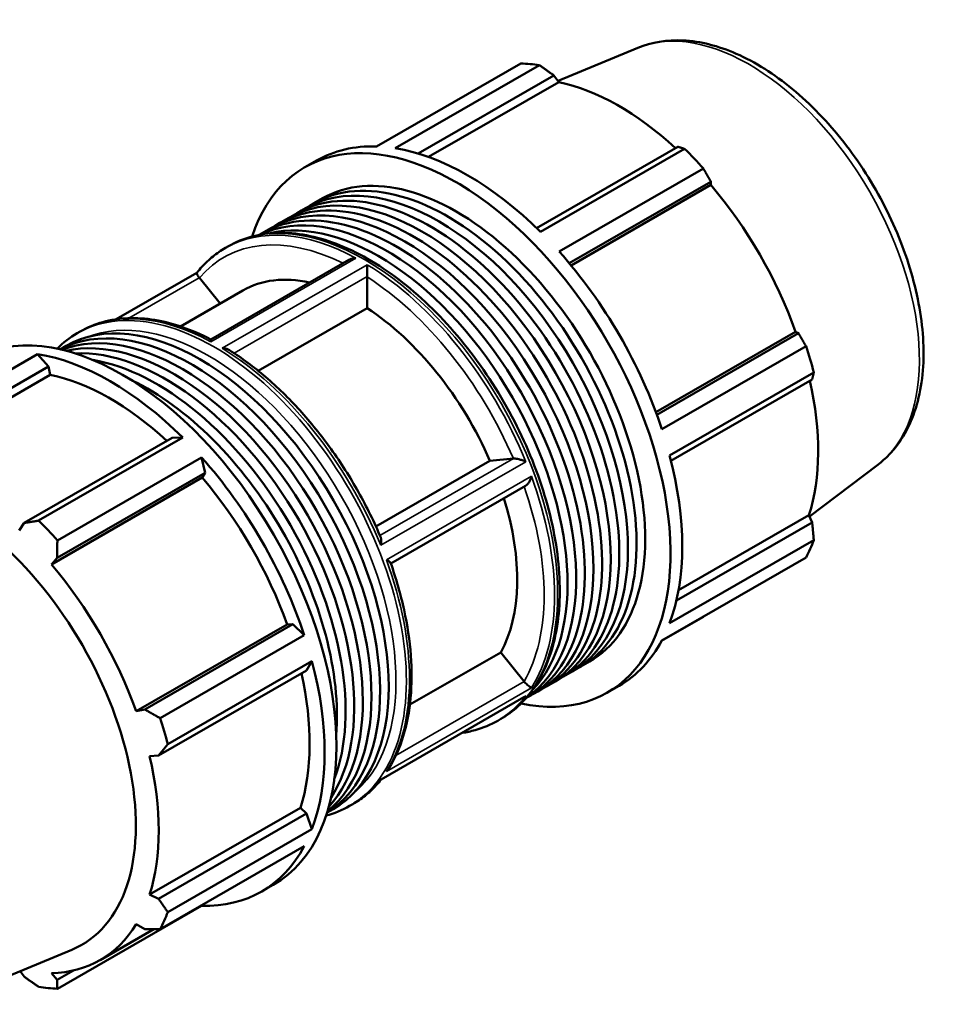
# Model space of a CAD drawing. Header units: millimetres. Extents: x -159 to 1196, y -71 to 778.
# Tile 8 of 8: x 923 to 1196, y 484 to 778. Entities that reach past the tile are written whole.
import ezdxf

# ---------------------------------------------------------------- set-up
doc = ezdxf.new("R2010")
doc.units = ezdxf.units.MM
doc.layers.add('Visible (ISO)', color=7, linetype='Continuous', lineweight=50)
doc.layers.add('Visible Narrow (ISO)', color=7, linetype='Continuous', lineweight=35)

msp = doc.modelspace()

# ---------------------------------------------------------------- linework, layer by layer
at = {"layer": 'Visible (ISO)'}
for p, q in [((1107.109, 769.233), (1083.307, 759.337)), ((1029.146, 739.795), (1072.185, 764.58)), ((1077.771, 764.038), (1034.732, 739.253)), ((1041.613, 737.659), (1082.106, 760.978)), ((1044.68, 736.644), (1083.538, 759.021)), ((1082.106, 760.978), (1083.538, 759.021)), ((1119.053, 739.702), (1076.91, 715.433)), ((1078.069, 714.297), (1121.108, 739.082)), ((1007.721, 733.558), (1011.239, 735.584)), ((1126.695, 733.189), (1083.656, 708.405)), ((1086.667, 704.919), (1128.946, 729.266)), ((1128.946, 729.266), (1128.915, 728.3)), ((1087.199, 704.278), (1128.915, 728.3)), ((1010.477, 722.822), (1013.05, 724.304)), ((1005.331, 719.859), (1007.904, 721.34)), ((1000.185, 716.895), (1002.758, 718.377)), ((995.038, 713.932), (997.611, 715.413)), ((984.042, 709.479), (984.951, 710.002)), ((1020.891, 705.904), (979.685, 682.175)), ((975.531, 702.077), (951.4, 688.181)), ((976.281, 700.526), (982.427, 692.884)), ((1026.332, 700.842), (1026.332, 691.525)), ((970.588, 686.066), (989.26, 696.819)), ((1026.332, 691.525), (993.823, 672.804)), ((939.817, 684.012), (940.726, 684.535)), ((1112.504, 660.44), (1154.224, 684.464)), ((1155.072, 684.016), (1112.79, 659.668)), ((1154.224, 684.464), (1155.072, 684.016)), ((934.709, 679.19), (936.501, 680.222)), ((1114.3, 655.328), (1157.339, 680.113)), ((927.991, 677.785), (884.952, 653)), ((931.186, 674.069), (927.991, 677.785)), ((887.007, 648.628), (931.186, 674.069)), ((931.763, 671.619), (931.186, 674.069)), ((931.763, 671.619), (886.73, 645.686)), ((1159.653, 672.321), (1116.614, 647.536)), ((1117.023, 645.947), (1159.17, 670.218)), ((968.133, 652.792), (923.954, 627.352)), ((928.289, 628.044), (971.328, 652.829)), ((971.328, 652.829), (968.133, 652.792)), ((976.914, 646.936), (933.875, 622.152)), ((978.026, 642.357), (976.914, 646.936)), ((1028.951, 626.316), (1063.005, 645.926)), ((1063.005, 645.926), (1069.984, 646.566)), ((1178.788, 644.761), (1158.405, 629.236)), ((933.847, 616.916), (978.026, 642.357)), ((977.139, 640.899), (978.026, 642.357)), ((977.139, 640.899), (932.106, 614.966)), ((1073.632, 638.461), (1033.397, 615.291)), ((1119.301, 607.317), (1158.194, 629.714)), ((1158.194, 629.714), (1159.17, 627.5)), ((923.954, 627.352), (922.522, 625.075)), ((1159.17, 627.5), (1118.653, 604.168)), ((1116.614, 597.431), (1159.653, 622.215)), ((932.106, 614.966), (933.847, 616.916)), ((1157.339, 617.089), (1114.3, 592.304)), ((1002.448, 597.063), (957.415, 571.13)), ((1004.151, 597.107), (959.973, 571.666)), ((1004.151, 597.107), (1002.448, 597.063)), ((1007.558, 593.86), (1004.151, 597.107)), ((1114.194, 592.107), (1126.695, 599.305)), ((964.519, 569.075), (1007.558, 593.86)), ((1039.099, 573.107), (1066.204, 588.716)), ((1066.204, 588.716), (1073.183, 580.038)), ((1009.872, 586.068), (966.833, 561.283)), ((1008.249, 583.308), (1009.872, 586.068)), ((1090.143, 584.479), (1092.716, 585.961)), ((964.071, 557.868), (1008.249, 583.308)), ((1084.997, 581.515), (1087.57, 582.997)), ((1079.851, 578.552), (1082.424, 580.034)), ((1074.705, 575.589), (1077.278, 577.07)), ((1098.046, 576.706), (1101.563, 578.732)), ((1073.117, 575.295), (1030.514, 550.762)), ((959.973, 571.666), (957.415, 571.13)), ((1065.334, 568.312), (1066.243, 568.836)), ((961.385, 557.762), (964.071, 557.868)), ((1006.418, 542.313), (961.385, 516.38)), ((1008.249, 540.591), (1006.418, 542.313)), ((1014.375, 540.847), (1016.168, 541.879)), ((1021.109, 542.845), (1022.019, 543.369)), ((1008.249, 540.591), (964.071, 515.15)), ((1009.872, 535.962), (1008.249, 540.591)), ((966.833, 511.178), (1009.872, 535.962)), ((1007.558, 530.836), (964.519, 506.051)), ((994.822, 517.264), (998.339, 519.289)), ((964.071, 515.15), (961.385, 516.38)), ((933.875, 488.268), (976.914, 513.052)), ((976.914, 513.052), (976.971, 513.222)), ((946.627, 496.82), (962.665, 506.056)), ((957.415, 507.585), (959.973, 506.071)), ((898.951, 483.614), (938.185, 499.926)), ((922.753, 493.51), (923.954, 491.869)), ((933.847, 490.91), (932.106, 492.897)), ((938.744, 493.73), (933.847, 490.91))]:
    msp.add_line(p, q, dxfattribs=at)
for centre, major_axis, start_param, end_param in [((1099.44, 681.942), (-45.162, 78.426), 5.8451561, 5.9396837), ((1101.434, 683.091), (42.001, -72.936), 2.0696433, 2.6635608), ((1052.883, 655.132), (-45.162, 78.426), 2.6659596, 6.7588183), ((1056.401, 657.158), (-45.162, 78.426), 5.9396837, 6.2831853), ((1056.401, 657.158), (45.162, -78.426), 2.0126929, 2.7035635), ((1099.44, 681.942), (45.162, -78.426), 1.9181653, 2.0126929), ((1047.737, 652.169), (-39.833, 69.172), 3.1415927, 6.2831853), ((1052.883, 655.132), (-39.833, 69.172), 3.1415926, 6.2831853), ((1042.591, 649.205), (-39.833, 69.172), 3.1415927, 6.2831853), ((1050.31, 653.65), (-39.833, 69.172), 3.1094139, 6.3153641), ((1037.445, 646.242), (-39.833, 69.172), 3.1415927, 6.2831853), ((1045.164, 650.687), (-39.833, 69.172), 3.1094139, 6.3153641), ((1101.434, 683.091), (42.001, -72.936), 1.2672974, 1.8781627), ((1032.299, 643.278), (-39.833, 69.172), 3.187655, 6.237123), ((1040.018, 647.724), (-39.833, 69.172), 3.1094139, 6.3153641), ((1034.872, 644.76), (-39.833, 69.172), 3.1192603, 6.3055177), ((1029.726, 641.797), (-39.833, 69.172), 3.3077698, 6.1170081), ((1056.401, 657.158), (45.162, -78.426), 1.2272947, 1.9181653), ((1023.132, 638), (-33.872, 58.819), 5.7955321, 6.2831853), ((976.335, 611.051), (-39.833, 69.172), 3.1415927, 6.2831853), ((1023.132, 638), (33.872, -58.819), 1.3776468, 2.2914121), ((973.761, 609.569), (-39.833, 69.172), 3.1614889, 6.263289), ((953.177, 597.715), (-45.162, 78.426), 3.1415927, 6.2831853), ((971.188, 608.087), (-39.833, 69.172), 3.2334013, 6.1913766), ((968.615, 606.606), (-39.833, 69.172), 3.3191932, 6.1055848), ((1099.44, 681.942), (45.162, -78.426), 1.1327672, 1.2272947), ((949.659, 595.689), (45.162, -78.426), 2.0126929, 2.7035635), ((966.042, 605.124), (-39.833, 69.172), 3.4282871, 5.9964909), ((963.469, 603.642), (39.833, -69.172), 0.4399218, 2.7016709), ((949.659, 595.689), (-42.001, 72.936), 5.211236, 5.8051535), ((960.896, 602.16), (39.833, -69.172), 0.6982729, 2.4433197), ((1101.434, 683.091), (42.001, -72.936), 0.4818993, 1.0759774), ((949.659, 595.689), (45.162, -78.426), 1.2272947, 1.9181653), ((1056.401, 657.158), (45.162, -78.426), 0.4418966, 1.1327672), ((902.52, 568.544), (-38.663, 67.139), 3.0670602, 6.3577178), ((949.659, 595.689), (-42.001, 72.936), 4.4088901, 5.0197553), ((1023.132, 638), (33.872, -58.819), 0.3304492, 1.196734), ((906.62, 570.905), (45.162, -78.426), 1.9181653, 2.0126929), ((1099.44, 681.942), (45.162, -78.426), 0.347369, 0.4418966), ((904.626, 569.756), (-42.001, 72.936), 4.4088901, 5.0197553), ((1056.401, 657.158), (45.162, -78.426), 0, 0.347369), ((949.659, 595.689), (45.162, -78.426), 0.4418966, 1.1327672), ((949.659, 595.689), (-42.001, 72.936), 3.6234919, 4.2175701), ((906.62, 570.905), (45.162, -78.426), 1.1327672, 1.2272947), ((904.626, 569.756), (-42.001, 72.936), 3.6234919, 4.2343571), ((949.659, 595.689), (45.162, -78.426), 5.9396837, 6.6305543), ((906.62, 570.905), (45.162, -78.426), 0.347369, 0.4418966), ((904.626, 569.756), (42.001, -72.936), 5.9796864, 6.5905516), ((906.62, 570.905), (45.162, -78.426), 5.8451561, 5.9396837)]:
    msp.add_ellipse(centre, major_axis=major_axis, ratio=0.5780931, start_param=start_param, end_param=end_param, dxfattribs=at)
for points, knots in [([(1107.109, 769.233), (1111.271, 770.964), (1115.872, 771.685), (1125.803, 771.201), (1131.168, 769.817), (1142.195, 764.987), (1147.86, 761.398), (1158.707, 752.448), (1163.885, 747.076), (1173.23, 735.148), (1177.4, 728.6), (1184.358, 714.954), (1187.147, 707.859), (1191.067, 693.761), (1192.191, 686.761), (1192.574, 673.495), (1191.829, 667.229), (1188.37, 656.243), (1185.702, 651.467), (1181.063, 646.64), (1179.959, 645.653), (1178.788, 644.761)], [5.5742533, 5.5742533, 5.5742533, 5.5742533, 5.8554196, 5.8554196, 6.1645876, 6.1645876, 6.4954721, 6.4954721, 6.8279974, 6.8279974, 7.1584835, 7.1584835, 7.4884951, 7.4884951, 7.8199764, 7.8199764, 8.1529457, 8.1529457, 8.4749363, 8.4749363, 8.566781, 8.566781, 8.566781, 8.566781]), ([(984.951, 710.002), (989.306, 712.511), (994.321, 713.853), (1005.231, 714.131), (1011.15, 712.994), (1023.356, 708.319), (1029.653, 704.71), (1041.891, 695.403), (1047.83, 689.7), (1058.742, 676.803), (1063.715, 669.615), (1072.215, 654.47), (1075.74, 646.518), (1080.992, 630.626), (1082.716, 622.688), (1084.167, 607.601), (1083.89, 600.454), (1081.297, 587.698), (1078.987, 582.078), (1073.126, 573.9), (1069.925, 570.956), (1066.243, 568.836)], [5.4997209, 5.4997209, 5.4997209, 5.4997209, 5.8036007, 5.8036007, 6.1179033, 6.1179033, 6.4415172, 6.4415172, 6.7659738, 6.7659738, 7.0896673, 7.0896673, 7.4130603, 7.4130603, 7.7368305, 7.7368305, 8.0613541, 8.0613541, 8.3844603, 8.3844603, 8.6413135, 8.6413135, 8.6413135, 8.6413135]), ([(975.52, 702.064), (976.002, 702.672), (976.502, 703.26), (977.538, 704.39), (978.074, 704.933), (979.179, 705.971), (979.749, 706.468), (980.921, 707.412), (981.524, 707.86), (982.76, 708.707), (983.393, 709.105), (984.042, 709.479)], [5.27359643, 5.27359643, 5.27359643, 5.27359643, 5.31882131, 5.31882131, 5.3640462, 5.3640462, 5.40927108, 5.40927108, 5.45449597, 5.45449597, 5.49972085, 5.49972085, 5.49972085, 5.49972085]), ([(1020.891, 705.904), (1020.985, 705.958), (1021.082, 706.008), (1021.46, 706.177), (1021.76, 706.27), (1022.369, 706.392), (1022.68, 706.424), (1022.993, 706.429), (1022.995, 706.429), (1022.998, 706.429)], [-0.22234062, -0.22234062, -0.22234062, -0.22234062, -0.18813918, -0.18813918, -0.09312424, -0.09312424, 0, 0, 0.00079399, 0.00079399, 0.00079399, 0.00079399]), ([(1026.377, 704.483), (1026.377, 704.482), (1026.377, 704.48), (1026.379, 704.294), (1026.381, 704.082), (1026.381, 703.608), (1026.381, 703.343), (1026.376, 702.79), (1026.372, 702.5), (1026.363, 701.978), (1026.358, 701.748), (1026.346, 701.308), (1026.34, 701.104), (1026.333, 700.921)], [-0.41109901, -0.41109901, -0.41109901, -0.41109901, -0.41031199, -0.41031199, -0.31800483, -0.31800483, -0.22382356, -0.22382356, -0.134096, -0.134096, -0.06587861, -0.06587861, 0, 0, 0, 0]), ([(975.52, 702.064), (975.509, 702.049), (975.501, 702.03), (975.485, 701.941), (975.503, 701.837), (975.602, 701.587), (975.665, 701.46), (975.831, 701.169), (975.931, 701.011), (976.106, 700.76), (976.163, 700.68), (976.224, 700.599)], [-0.36933569, -0.36933569, -0.36933569, -0.36933569, -0.33282356, -0.33282356, -0.22891341, -0.22891341, -0.1536734, -0.1536734, -0.08397587, -0.08397587, -0.05263534, -0.05263534, -0.05263534, -0.05263534]), ([(940.726, 684.535), (942.834, 685.749), (945.096, 686.693), (949.859, 688.02), (952.359, 688.402), (957.527, 688.609), (960.195, 688.433), (965.639, 687.541), (968.416, 686.825), (974.024, 684.878), (976.854, 683.647), (979.685, 682.175)], [5.49972085, 5.49972085, 5.49972085, 5.49972085, 5.64676613, 5.64676613, 5.79381142, 5.79381142, 5.9408567, 5.9408567, 6.08790198, 6.08790198, 6.23494365, 6.23494365, 6.23494365, 6.23494365]), ([(979.683, 681.485), (979.683, 681.487), (979.683, 681.488), (979.681, 681.663), (979.679, 681.809), (979.679, 682.036), (979.679, 682.118), (979.683, 682.167), (979.684, 682.174), (979.685, 682.175)], [-0.41109901, -0.41109901, -0.41109901, -0.41109901, -0.41031199, -0.41031199, -0.31800483, -0.31800483, -0.22382356, -0.22382356, -0.18992221, -0.18992221, -0.18992221, -0.18992221]), ([(985.305, 678.936), (985.171, 679.021), (985.027, 679.096), (984.601, 679.284), (984.3, 679.375), (983.691, 679.499), (983.38, 679.532), (983.067, 679.539), (983.065, 679.539), (983.062, 679.539)], [-0.23929237, -0.23929237, -0.23929237, -0.23929237, -0.18813918, -0.18813918, -0.09312424, -0.09312424, 0, 0, 0.00079399, 0.00079399, 0.00079399, 0.00079399]), ([(985.305, 678.936), (988.933, 676.64), (992.531, 673.964), (999.551, 667.949), (1002.972, 664.61), (1009.523, 657.384), (1012.653, 653.498), (1018.516, 645.313), (1021.248, 641.015), (1026.221, 632.157), (1028.462, 627.596), (1030.417, 622.983)], [0.04920076, 0.04920076, 0.04920076, 0.04920076, 0.23847095, 0.23847095, 0.42774114, 0.42774114, 0.61701133, 0.61701133, 0.80628152, 0.80628152, 0.99555171, 0.99555171, 0.99555171, 0.99555171]), ([(1070.043, 646.572), (1070.11, 646.58), (1070.184, 646.584), (1070.444, 646.584), (1070.65, 646.566), (1071.103, 646.5), (1071.349, 646.45), (1071.931, 646.308), (1072.269, 646.207), (1072.984, 645.959), (1073.36, 645.805), (1073.695, 645.646), (1073.697, 645.645), (1073.699, 645.644)], [-0.41403631, -0.41403631, -0.41403631, -0.41403631, -0.38237817, -0.38237817, -0.31197431, -0.31197431, -0.23597179, -0.23597179, -0.1310086, -0.1310086, 0, 0, 0.00086125, 0.00086125, 0.00086125, 0.00086125]), ([(1075.389, 641.287), (1075.388, 641.285), (1075.388, 641.283), (1075.306, 640.987), (1075.203, 640.691), (1074.958, 640.114), (1074.814, 639.83), (1074.492, 639.305), (1074.311, 639.06), (1073.967, 638.7), (1073.811, 638.567), (1073.645, 638.468), (1073.639, 638.465), (1073.632, 638.461)], [-0.41100667, -0.41100667, -0.41100667, -0.41100667, -0.41034293, -0.41034293, -0.31696297, -0.31696297, -0.2235862, -0.2235862, -0.13140996, -0.13140996, -0.06134549, -0.06134549, -0.05850342, -0.05850342, -0.05850342, -0.05850342]), ([(1030.384, 620.7), (1030.384, 620.703), (1030.385, 620.706), (1030.487, 621.116), (1030.549, 621.522), (1030.575, 622.197), (1030.557, 622.482), (1030.478, 622.818), (1030.451, 622.904), (1030.417, 622.983)], [-0.46337041, -0.46337041, -0.46337041, -0.46337041, -0.46251781, -0.46251781, -0.33282356, -0.33282356, -0.22891341, -0.22891341, -0.18980475, -0.18980475, -0.18980475, -0.18980475]), ([(1033.354, 615.411), (1033.327, 615.488), (1033.256, 615.576), (1033.038, 615.773), (1032.883, 615.885), (1032.52, 616.111), (1032.309, 616.227), (1032.077, 616.342), (1032.075, 616.343), (1032.073, 616.344)], [-0.2722207, -0.2722207, -0.2722207, -0.2722207, -0.18844552, -0.18844552, -0.09422437, -0.09422437, 0, 0, 0.00066974, 0.00066974, 0.00066974, 0.00066974]), ([(1033.354, 615.411), (1035.007, 610.718), (1036.351, 606.015), (1038.373, 596.755), (1039.05, 592.197), (1039.707, 583.383), (1039.687, 579.126), (1038.941, 571.059), (1038.213, 567.249), (1036.056, 560.209), (1034.627, 556.978), (1032.858, 554.104)], [1.09862706, 1.09862706, 1.09862706, 1.09862706, 1.28978009, 1.28978009, 1.48093312, 1.48093312, 1.67208615, 1.67208615, 1.86323918, 1.86323918, 2.05439221, 2.05439221, 2.05439221, 2.05439221]), ([(1073.243, 579.967), (1073.374, 579.815), (1073.512, 579.664), (1073.811, 579.353), (1073.967, 579.198), (1074.311, 578.875), (1074.492, 578.718), (1074.814, 578.456), (1074.958, 578.351), (1075.203, 578.193), (1075.306, 578.139), (1075.388, 578.111), (1075.388, 578.11), (1075.389, 578.11)], [-0.41405355, -0.41405355, -0.41405355, -0.41405355, -0.35215333, -0.35215333, -0.28145529, -0.28145529, -0.18844552, -0.18844552, -0.09422437, -0.09422437, 0, 0, 0.00066974, 0.00066974, 0.00066974, 0.00066974]), ([(1073.699, 575.7), (1073.697, 575.698), (1073.695, 575.696), (1073.512, 575.546), (1073.319, 575.411), (1073.117, 575.295)], [-0.463370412, -0.463370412, -0.463370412, -0.463370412, -0.462517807, -0.462517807, -0.392187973, -0.392187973, -0.392187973, -0.392187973]), ([(1065.334, 568.312), (1063.226, 567.099), (1060.964, 566.154), (1057.307, 565.136), (1055.998, 564.861), (1054.66, 564.666)], [2.3581282, 2.3581282, 2.3581282, 2.3581282, 2.50517348, 2.50517348, 2.58391672, 2.58391672, 2.58391672, 2.58391672]), ([(1032.073, 553.167), (1032.075, 553.168), (1032.077, 553.17), (1032.309, 553.379), (1032.52, 553.613), (1032.756, 553.944), (1032.809, 554.023), (1032.858, 554.104)], [-0.41100667, -0.41100667, -0.41100667, -0.41100667, -0.41034293, -0.41034293, -0.31696297, -0.31696297, -0.28876062, -0.28876062, -0.28876062, -0.28876062]), ([(1030.529, 550.77), (1030.051, 550.166), (1029.554, 549.583), (1028.522, 548.458), (1027.987, 547.915), (1026.881, 546.876), (1026.311, 546.38), (1025.139, 545.436), (1024.537, 544.987), (1023.3, 544.141), (1022.667, 543.742), (1022.019, 543.369)], [2.13233968, 2.13233968, 2.13233968, 2.13233968, 2.17722866, 2.17722866, 2.22245355, 2.22245355, 2.26767843, 2.26767843, 2.31290331, 2.31290331, 2.3581282, 2.3581282, 2.3581282, 2.3581282]), ([(1030.514, 550.762), (1030.484, 550.744), (1030.441, 550.742), (1030.385, 550.756), (1030.384, 550.756), (1030.384, 550.756)], [-0.071042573, -0.071042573, -0.071042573, -0.071042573, 0, 0, 0.000861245, 0.000861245, 0.000861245, 0.000861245])]:
    msp.add_open_spline(points, degree=3, knots=knots, dxfattribs=at)
for points, weights in [([(1082.106, 760.978), (1079.994, 762.483), (1077.771, 764.038)], [1.00251454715, 1.0016654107, 1]), ([(1121.108, 739.082), (1120.071, 739.405), (1119.053, 739.702)], [1, 1.0016654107, 1.00251454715]), ([(1128.946, 729.266), (1127.855, 731.194), (1126.695, 733.189)], [1.00251454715, 1.0016654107, 1]), ([(1157.339, 680.113), (1156.193, 682.111), (1155.072, 684.016)], [1, 1.0016654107, 1.00251454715]), ([(1159.17, 670.218), (1159.418, 671.254), (1159.653, 672.321)], [1.00251454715, 1.0016654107, 1]), ([(923.954, 627.352), (926.066, 627.684), (928.289, 628.044)], [1.00251454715, 1.0016654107, 1]), ([(1159.653, 622.215), (1159.418, 624.918), (1159.17, 627.5)], [1, 1.0016654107, 1.00251454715]), ([(933.875, 622.152), (933.85, 619.474), (933.847, 616.916)], [1, 1.0016654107, 1.00251454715]), ([(1126.695, 599.305), (1126.754, 599.408), (1126.812, 599.509)], [1, 1.00008391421, 1.00016575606]), ([(959.973, 571.666), (962.188, 570.391), (964.519, 569.075)], [1.00251454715, 1.0016654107, 1]), ([(966.833, 561.283), (965.413, 559.534), (964.071, 557.868)], [1, 1.0016654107, 1.00251454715]), ([(964.071, 515.15), (965.413, 513.198), (966.833, 511.178)], [1.00251454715, 1.0016654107, 1]), ([(964.519, 506.051), (962.188, 506.055), (959.973, 506.071)], [1, 1.0016654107, 1.00251454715]), ([(928.289, 488.81), (926.066, 490.364), (923.954, 491.869)], [1, 1.0016654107, 1.00251454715]), ([(933.847, 490.91), (933.85, 489.61), (933.875, 488.268)], [1.00251454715, 1.0016654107, 1])]:
    msp.add_rational_spline(points, weights, degree=2, dxfattribs=at)
for points in [[(976.224, 700.599), (976.243, 700.574), (976.262, 700.55), (976.281, 700.526)], [(1026.333, 700.921), (1026.332, 700.894), (1026.332, 700.868), (1026.332, 700.842)], [(933.788, 679.391), (935.609, 681.202), (937.629, 682.752), (939.817, 684.012)], [(1069.984, 646.566), (1070.003, 646.568), (1070.023, 646.57), (1070.043, 646.572)], [(1073.183, 580.038), (1073.202, 580.015), (1073.222, 579.991), (1073.243, 579.967)], [(1021.109, 542.845), (1018.922, 541.585), (1016.568, 540.616), (1014.087, 539.949)]]:
    msp.add_open_spline(points, degree=3, dxfattribs=at)
at = {"layer": 'Visible Narrow (ISO)'}
for p, q in [((979.683, 681.485), (1022.998, 706.429)), ((1026.377, 704.483), (983.062, 679.539)), ((955.241, 688.516), (976.224, 700.599)), ((986.648, 678.068), (1026.333, 700.921)), ((1070.043, 646.572), (1030.153, 623.601)), ((1030.384, 620.7), (1073.699, 645.644)), ((1075.389, 641.287), (1032.073, 616.344)), ((1073.243, 579.967), (1034.894, 557.883)), ((1032.073, 553.167), (1075.389, 578.11)), ((1073.699, 575.7), (1030.384, 550.756))]:
    msp.add_line(p, q, dxfattribs=at)
for centre, major_axis, start_param, end_param in [((1140.262, 705.45), (-35.939, 62.409), 3.2161251, 6.2086528), ((1025.597, 639.419), (-40.646, 70.583), 3.1415927, 6.2831853), ((1024.688, 638.896), (-40.646, 70.583), 5.5290626, 6.2831853), ((1023.132, 638), (-39.548, 68.677), 5.5705366, 6.4897895), ((1024.688, 638.896), (-40.646, 70.583), 4.4818651, 5.4703791), ((1023.132, 638), (39.548, -68.677), 1.3680595, 2.3009993), ((980.463, 613.428), (40.646, -70.583), 0, 3.1415927), ((978.908, 612.533), (-39.548, 68.677), 3.2208428, 6.2039352), ((981.372, 613.952), (-40.646, 70.583), 5.5290626, 6.2831853), ((981.372, 613.952), (40.646, -70.583), 1.3402724, 2.3287864), ((1024.688, 638.896), (40.646, -70.583), 0.2930748, 1.2815889), ((1023.132, 638), (39.548, -68.677), 0.320862, 1.2524958), ((981.372, 613.952), (40.646, -70.583), 0.2930748, 1.2815889), ((1024.688, 638.896), (40.646, -70.583), 0, 0.2343913), ((981.372, 613.952), (40.646, -70.583), 0, 0.2343913)]:
    msp.add_ellipse(centre, major_axis=major_axis, ratio=0.5780931, start_param=start_param, end_param=end_param, dxfattribs=at)

doc.saveas('drawing.dxf')
